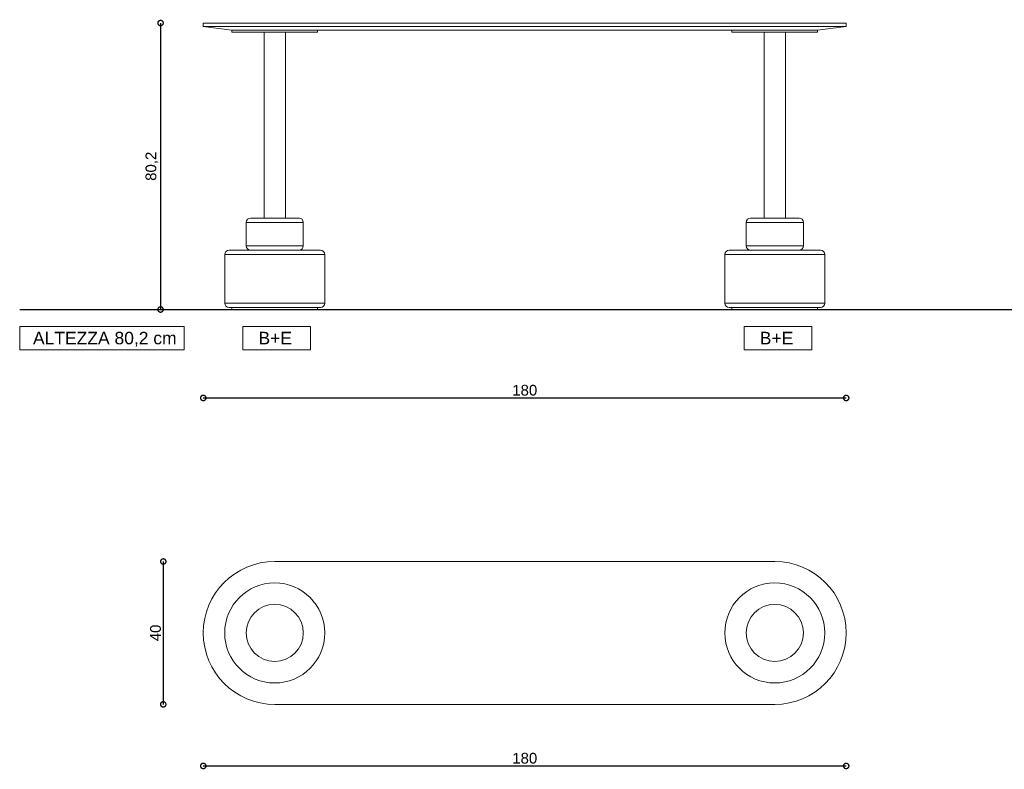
# Model space of a CAD drawing. Header units: millimetres. Extents: x 212 to 4870, y -1159 to 1622.
# Tile 11 of 21: x 3069 to 3345, y 486 to 696. Entities that reach past the tile are written whole.
import ezdxf

# ---------------------------------------------------------------- set-up
doc = ezdxf.new("R2010")
doc.units = ezdxf.units.MM
doc.header["$PDSIZE"] = -1
doc.layers.get('0').update_dxf_attribs({"lineweight": 9})
doc.styles.get("Standard").update_dxf_attribs({"font": 'Arial.ttf'})
doc.dimstyles.new('ISO-25', dxfattribs={"dimtxt": 3, "dimasz": 3, "dimexe": 1.25, "dimexo": 0.625, "dimtad": 1, "dimdec": 1, "dimtxsty": 'Standard', "dimblk": 'DOTSMALL', "dimblk1": 'DOTSMALL', "dimblk2": 'DOTSMALL', "dimcen": 2.5, "dimse1": 1, "dimse2": 1, "dimadec": 0, "dimazin": 0, "dimtfac": 1, "dimtdec": 1, "dimtmove": 0, "dimatfit": 3, "dimldrblk": 'DOTSMALL', "dimfxl": 1, "dimarcsym": 0})

# ---------------------------------------------------------------- blocks, each defined once
blk = doc.blocks.new('_DotSmall')
at = {"color": 0, "linetype": 'ByBlock', "const_width": 0.5}
blk.add_lwpolyline([(-0.0625, 0, 1), (0.0625, 0, 1)], format="xyb", close=True, dxfattribs=at)
blk = doc.blocks.new('*D26')
at = {"color": 0, "lineweight": -2, "transparency": 16777216}
blk.add_line((3108.69, 694.85), (3108.69, 614.65), dxfattribs=at)
at = {"layer": 'Defpoints', "color": 0, "transparency": 16777216}
for p in [(3120.65, 694.85), (3108.69, 614.65), (3120.65, 614.65)]:
    blk.add_point(p, dxfattribs=at)
at = {"color": 0, "lineweight": -2, "transparency": 16777216, "xscale": 3, "yscale": 3, "zscale": 3}
for p, rotation in [((3108.69, 694.85), 90), ((3108.69, 614.65), 270)]:
    blk.add_blockref('_DotSmall', p, dxfattribs=dict(at, rotation=rotation))
at = {"color": 0, "transparency": 16777216, "insert": (3106.26, 654.75), "char_height": 3, "attachment_point": 5, "rotation": 90}
blk.add_mtext('80,2', dxfattribs=at)
blk = doc.blocks.new('*D27')
at = {"color": 0, "lineweight": -2, "transparency": 16777216}
blk.add_line((3120.65, 589.89), (3300.65, 589.89), dxfattribs=at)
at = {"layer": 'Defpoints', "color": 0, "transparency": 16777216}
for p in [(3300.65, 694.85), (3120.65, 693.85), (3300.65, 589.89)]:
    blk.add_point(p, dxfattribs=at)
at = {"color": 0, "lineweight": -2, "transparency": 16777216, "xscale": 3, "yscale": 3, "zscale": 3, "rotation": 180}
blk.add_blockref('_DotSmall', (3120.65, 589.89), dxfattribs=at)
at = {"color": 0, "lineweight": -2, "transparency": 16777216, "xscale": 3, "yscale": 3, "zscale": 3}
blk.add_blockref('_DotSmall', (3300.65, 589.89), dxfattribs=at)
at = {"color": 0, "transparency": 16777216, "insert": (3210.65, 592.04), "char_height": 3, "attachment_point": 5}
blk.add_mtext('180', dxfattribs=at)
blk = doc.blocks.new('*D28')
at = {"color": 0, "lineweight": -2, "transparency": 16777216}
blk.add_line((3109.44, 544.11), (3109.44, 504.11), dxfattribs=at)
at = {"layer": 'Defpoints', "color": 0, "transparency": 16777216}
for p in [(3140.65, 544.11), (3109.44, 504.11), (3140.65, 504.11)]:
    blk.add_point(p, dxfattribs=at)
at = {"color": 0, "lineweight": -2, "transparency": 16777216, "xscale": 3, "yscale": 3, "zscale": 3}
for p, rotation in [((3109.44, 544.11), 90), ((3109.44, 504.11), 270)]:
    blk.add_blockref('_DotSmall', p, dxfattribs=dict(at, rotation=rotation))
at = {"color": 0, "transparency": 16777216, "insert": (3107.29, 524.11), "char_height": 3, "attachment_point": 5, "rotation": 90}
blk.add_mtext('40', dxfattribs=at)
blk = doc.blocks.new('*D29')
at = {"color": 0, "lineweight": -2, "transparency": 16777216}
blk.add_line((3120.65, 486.87), (3300.65, 486.87), dxfattribs=at)
at = {"layer": 'Defpoints', "color": 0, "transparency": 16777216}
for p in [(3120.65, 524.11), (3300.65, 524.11), (3300.65, 486.87)]:
    blk.add_point(p, dxfattribs=at)
at = {"color": 0, "lineweight": -2, "transparency": 16777216, "xscale": 3, "yscale": 3, "zscale": 3, "rotation": 180}
blk.add_blockref('_DotSmall', (3120.65, 486.87), dxfattribs=at)
at = {"color": 0, "lineweight": -2, "transparency": 16777216, "xscale": 3, "yscale": 3, "zscale": 3}
blk.add_blockref('_DotSmall', (3300.65, 486.87), dxfattribs=at)
at = {"color": 0, "transparency": 16777216, "insert": (3210.65, 489.02), "char_height": 3, "attachment_point": 5}
blk.add_mtext('180', dxfattribs=at)

msp = doc.modelspace()

# ---------------------------------------------------------------- linework, layer by layer
at = {"color": 7, "linetype": 'Continuous', "lineweight": 9}
for p, q in [((3120.65, 694.85), (3120.65, 693.85)), ((3120.65, 694.85), (3140.65, 694.85)), ((3140.65, 694.85), (3280.65, 694.85)), ((3280.65, 694.85), (3300.65, 694.85)), ((3300.65, 693.85), (3300.65, 694.85)), ((3120.65, 693.85), (3128.65, 692.85)), ((3140.65, 693.85), (3120.65, 693.85)), ((3128.65, 692.85), (3128.65, 692.25)), ((3140.65, 692.85), (3128.65, 692.85)), ((3128.65, 692.25), (3140.65, 692.25)), ((3137.65, 692.25), (3137.65, 640.25)), ((3280.65, 693.85), (3140.65, 693.85)), ((3280.65, 692.85), (3140.65, 692.85)), ((3140.65, 692.25), (3152.65, 692.25)), ((3143.65, 640.25), (3143.65, 692.25)), ((3152.65, 692.25), (3152.65, 692.85)), ((3268.65, 692.85), (3268.65, 692.25)), ((3268.65, 692.25), (3280.65, 692.25)), ((3277.65, 692.25), (3277.65, 640.25)), ((3300.65, 693.85), (3280.65, 693.85)), ((3292.65, 692.85), (3280.65, 692.85)), ((3280.65, 692.25), (3292.65, 692.25)), ((3283.65, 640.25), (3283.65, 692.25)), ((3300.65, 693.85), (3292.65, 692.85)), ((3292.65, 692.25), (3292.65, 692.85)), ((3133.85, 640.25), (3147.45, 640.25)), ((3273.85, 640.25), (3287.45, 640.25)), ((3132.65, 639.05), (3132.65, 632.45)), ((3148.65, 632.45), (3148.65, 639.05)), ((3272.65, 639.05), (3272.65, 632.45)), ((3288.65, 632.45), (3288.65, 639.05)), ((3126.65, 630.05), (3126.65, 616.45)), ((3127.85, 631.25), (3153.45, 631.25)), ((3154.65, 616.45), (3154.65, 630.05)), ((3266.65, 630.05), (3266.65, 616.45)), ((3267.85, 631.25), (3293.45, 631.25)), ((3294.65, 616.45), (3294.65, 630.05)), ((3153.45, 615.25), (3127.85, 615.25)), ((3128.65, 615.25), (3128.65, 614.65)), ((3152.65, 614.65), (3152.65, 615.25)), ((3293.45, 615.25), (3267.85, 615.25)), ((3268.65, 615.25), (3268.65, 614.65)), ((3292.65, 614.65), (3292.65, 615.25)), ((3140.65, 614.65), (3128.65, 614.65)), ((3152.65, 614.65), (3140.65, 614.65)), ((3280.65, 614.65), (3268.65, 614.65)), ((3292.65, 614.65), (3280.65, 614.65))]:
    msp.add_line(p, q, dxfattribs=at)
at = {"color": 252, "linetype": 'Continuous', "lineweight": 9}
for p, q in [((3148.65, 639.05), (3132.65, 639.05)), ((3288.65, 639.05), (3272.65, 639.05)), ((3132.65, 632.45), (3148.65, 632.45)), ((3272.65, 632.45), (3288.65, 632.45)), ((3154.65, 630.05), (3126.65, 630.05)), ((3294.65, 630.05), (3266.65, 630.05)), ((3126.65, 616.45), (3154.65, 616.45)), ((3266.65, 616.45), (3294.65, 616.45))]:
    msp.add_line(p, q, dxfattribs=at)
at = {"lineweight": 30}
msp.add_line((3069.25, 614.65), (3714, 614.65), dxfattribs=at)
for p, q in [((3140.65, 544.11), (3280.65, 544.11)), ((3280.65, 504.11), (3140.65, 504.11))]:
    msp.add_line(p, q)
for points in [[(3069.25, 609.85), (3115.31, 609.85), (3115.31, 603.34), (3069.25, 603.34)], [(3131.69, 609.85), (3150.67, 609.85), (3150.67, 603.34), (3131.69, 603.34)], [(3272.04, 609.85), (3291.02, 609.85), (3291.02, 603.34), (3272.04, 603.34)]]:
    msp.add_lwpolyline(points, close=True)
at = {"color": 252, "linetype": 'Continuous', "lineweight": 9}
for centre, radius in [((3140.65, 524.11), 14), ((3280.65, 524.11), 14), ((3140.65, 524.11), 8), ((3280.65, 524.11), 8)]:
    msp.add_circle(centre, radius, dxfattribs=at)
at = {"color": 7, "linetype": 'Continuous', "lineweight": 9}
for centre, start, end in [((3133.85, 639.05), 90, 180), ((3147.45, 639.05), 0, 90), ((3273.85, 639.05), 90, 180), ((3287.45, 639.05), 0, 90), ((3133.85, 632.45), 180, 270), ((3147.45, 632.45), 270, 0), ((3273.85, 632.45), 180, 270), ((3287.45, 632.45), 270, 0), ((3127.85, 630.05), 90, 180), ((3153.45, 630.05), 0, 90), ((3267.85, 630.05), 90, 180), ((3293.45, 630.05), 0, 90), ((3127.85, 616.45), 180, 270), ((3153.45, 616.45), 270, 0), ((3267.85, 616.45), 180, 270), ((3293.45, 616.45), 270, 0)]:
    msp.add_arc(centre, 1.2, start, end, dxfattribs=at)
for centre, start, end in [((3140.65, 524.11), 90, 270), ((3280.65, 524.11), 270, 90)]:
    msp.add_arc(centre, 20, start, end)

# ---------------------------------------------------------------- texts
at = {"char_height": 3.5, "attachment_point": 1}
for s, insert in [('ALTEZZA 80,2 cm', (3072.97, 608.41)), ('B+E', (3136.11, 608.41)), ('B+E', (3276.46, 608.41))]:
    msp.add_mtext_dynamic_manual_height_columns(s, width=48.7685, gutter_width=17.5, heights=[0], dxfattribs=dict(at, insert=insert))

# ---------------------------------------------------------------- dimensions: what is measured, and where the dimension line sits
for base, p1, p2, picture, middle in [((3108.69, 614.65), (3120.65, 694.85), (3120.65, 614.65), '*D26', (3106.26, 654.75)), ((3109.44, 504.11), (3140.65, 544.11), (3140.65, 504.11), '*D28', (3107.29, 524.11))]:
    dim = msp.add_linear_dim(base=base, p1=p1, p2=p2, angle=90, dimstyle='ISO-25')
    dim.commit()
    dim.dimension.update_dxf_attribs({"geometry": picture, "text_midpoint": middle})
for base, p1, p2, picture, middle in [((3300.65, 589.89), (3120.65, 693.85), (3300.65, 694.85), '*D27', (3210.65, 592.04)), ((3300.65, 486.87), (3120.65, 524.11), (3300.65, 524.11), '*D29', (3210.65, 489.02))]:
    dim = msp.add_linear_dim(base=base, p1=p1, p2=p2, dimstyle='ISO-25')
    dim.commit()
    dim.dimension.update_dxf_attribs({"geometry": picture, "text_midpoint": middle})

doc.saveas('drawing.dxf')
